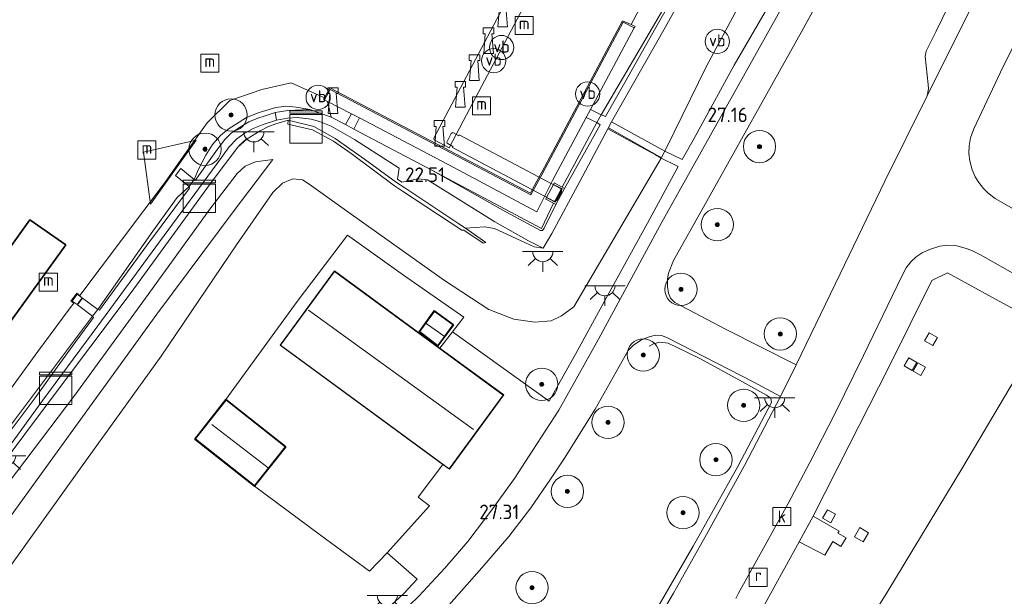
# Model space of a CAD drawing. Header units: metres. Extents: x 185049 to 189876, y 349292 to 352302.
# Tile 185 of 256: x 189579 to 189701, y 350444 to 350515. Entities that reach past the tile are written whole.
import ezdxf
from ezdxf.enums import TextEntityAlignment as Align

# ---------------------------------------------------------------- set-up
doc = ezdxf.new("R2010")
doc.units = ezdxf.units.M
for name, color, linetype, lineweight in [('B-WE-BC-BETONVORM-GV', 50, 'Continuous', 18), ('B-WE-GK-BESCHOEIING_DAMWAND-GV', 130, 'Continuous', 18), ('B-WE-GR-BOOM-S', 90, 'Continuous', 25), ('B-WE-GR-GRAS-GV', 60, 'Continuous', 13), ('B-WE-GR-HAAG-G', 90, 'GR-HAAG1', 13), ('B-WE-GW-TALUD_KRUIN-G', 90, 'Continuous', 18), ('B-WE-GW-TALUD_TEEN-G', 90, 'Continuous', 18), ('B-WE-IE-MEUBILAIR_WATERWEGMEUBILAIR-S', 150, 'Continuous', 25), ('B-WE-IE-MEUBILAIR_WEGMEUBILAIR-S', 7, 'Continuous', 25), ('B-WE-IE-TERREINAFSCHEIDING_DOORGANG-G', 210, 'Continuous', 18), ('B-WE-IE-TERREINAFSCHEIDING_KUNSTMATIG_HEKWERK-G', 20, 'IE-TERREINAFSCHEIDING-KUNSTMATIG', 18), ('B-WE-IE-TERREINAFSCHEIDING_KUNSTMATIG_MUUR-GV', 90, 'Continuous', 18), ('B-WE-KG-KADASTRAAL_DAKRAND-G', 170, 'Continuous', 18), ('B-WE-KG-KADASTRAAL_NOK-G', 10, 'Continuous', 18), ('B-WE-KL-DATA-S', 90, 'Continuous', 25), ('B-WE-KL-ET_LS_OV_LICHTPUNT-S', 190, 'Continuous', 25), ('B-WE-KW-KUNSTWERK_BRUG-GV', 170, 'Continuous', 18), ('B-WE-KW-KUNSTWERK_LANDHOOFD-GV', 170, 'Continuous', 18), ('B-WE-KW-KUNSTWERK_STEIGER-GV', 170, 'Continuous', 18), ('B-WE-OB-BEKLEDING_STEEN-GV', 30, 'Continuous', 18), ('B-WE-OB-OEVERVOORZIENING-G', 7, 'Continuous', 18), ('B-WE-OG-BEBOUWING_DETAILHANDEL-GV', 7, 'Continuous', 18), ('B-WE-OG-BEBOUWING_SCHUUR-GV', 7, 'Continuous', 35), ('B-WE-OG-BEBOUWING_WOONBOOT-GV', 7, 'Continuous', 35), ('B-WE-OG-TERREIN-GV', 7, 'Continuous', 18), ('B-WE-OG-TERREIN_GROEN-GV', 7, 'Continuous', 18), ('B-WE-OG-WATER_HAVEN-GV', 170, 'Continuous', 18), ('B-WE-OG-WEG_TRAP-GV', 7, 'Continuous', 18), ('B-WE-RI-GWA_KOLK-S', 30, 'Continuous', 25), ('B-WE-RI-GWA_RIOOLPUT-S', 30, 'Continuous', 25), ('B-WE-VH-VERHARDING_ASFALT-GV', 252, 'Continuous', 18), ('B-WE-VH-VERHARDING_BETON-GV', 252, 'Continuous', 18), ('B-WE-VH-VERHARDING_STRAATBAKSTEEN-GV', 252, 'Continuous', 18), ('B-WE-VH-VERHARDING_TEGEL-GV', 252, 'Continuous', 18), ('X-XX-AL-HOOGTELABEL-S', 7, 'Continuous', 25)]:
    doc.layers.add(name, color=color, linetype=linetype, lineweight=lineweight)
doc.styles.add('NLCS-ISO', font='NLCS-ISO.ttf')
doc.styles.add('NLCS-ISO-ANNOTATIVE-T18', font='NLCS-ISO.ttf', dxfattribs={"height": 1.8})
doc.linetypes.add('GR-HAAG1', pattern='A,6,[176,NLCS.SHX,S=0.125,R=0,X=0,Y=0],-2', length=8)
doc.linetypes.add('IE-TERREINAFSCHEIDING-KUNSTMATIG', pattern='A,4,[82,NLCS.SHX,S=0.75,R=90,X=0,Y=0],4,-2', length=10)

# ---------------------------------------------------------------- blocks, each defined once
blk = doc.blocks.new('SAL-HOOGTELABEL-SO')
at = {"color": 0, "linetype": 'ByBlock', "lineweight": -2, "style": 'NLCS-ISO-ANNOTATIVE-T18'}
blk.add_attdef('HOOGTE', text='', height=1.8, dxfattribs=at).set_placement((2.79, 0), align=Align.RIGHT)
blk = doc.blocks.new('SGR-BOOM_01-SO')
at = {"linetype": 'ByBlock', "lineweight": 18}
h = blk.add_hatch(color=0, dxfattribs=at)
h.dxf.hatch_style = 1
edge = h.paths.add_edge_path()
edge.add_arc((0, 0), 0.25, 0, 360)
at = {"color": 0, "linetype": 'ByBlock', "lineweight": 18}
for radius in [2, 0.25]:
    blk.add_circle((0, 0), radius, dxfattribs=at)
blk = doc.blocks.new('SKL-DATA_KAST-SO')
at = {"color": 0, "linetype": 'ByBlock', "lineweight": 18}
for points in [[(-2, 2), (2, 2), (2, 1.68), (-2, 1.68)], [(-2, 1.52), (2, 1.52), (2, -2), (-2, -2)]]:
    blk.add_lwpolyline(points, close=True, dxfattribs=at)
blk = doc.blocks.new('SIE-WATER_BOLDER-SO')
at = {"color": 0, "linetype": 'ByBlock', "lineweight": 18}
blk.add_lwpolyline([(0.4, 0.87), (0.6, -1.59), (-0.6, -1.59), (-0.4, 0.87), (-0.65, 0.87), (-0.65, 1.59), (0.65, 1.59), (0.65, 0.87)], close=True, dxfattribs=at)
blk = doc.blocks.new('SIE-WATER_MEERPAAL-SO')
at = {"color": 0, "linetype": 'ByBlock', "lineweight": 18}
blk.add_lwpolyline([(-1.12, -1.12), (1.12, -1.12), (1.12, 1.12), (-1.12, 1.12)], close=True, dxfattribs=at)
at = {"color": 0, "linetype": 'ByBlock', "lineweight": 18, "style": 'NLCS-ISO'}
blk.add_text('m', height=1.5, dxfattribs=at).set_placement((0, 0.28), align=Align.MIDDLE_CENTER)
blk = doc.blocks.new('SIE-WEG_PAAL_VERKEERSBORD-SO')
at = {"color": 0, "linetype": 'ByBlock', "lineweight": 18}
blk.add_circle((0, 0), 1.5, dxfattribs=at)
at = {"color": 0, "linetype": 'ByBlock', "lineweight": 18, "style": 'NLCS-ISO'}
blk.add_text('vb', height=1.5, dxfattribs=at).set_placement((0, 0.13), align=Align.MIDDLE_CENTER)
blk = doc.blocks.new('SRI-PUT_INSPECTIEPUT_RIOOLPUT-SO')
at = {"color": 0, "linetype": 'ByBlock', "lineweight": 18}
blk.add_lwpolyline([(-1.12, -1.12), (1.12, -1.12), (1.12, 1.12), (-1.12, 1.12)], close=True, dxfattribs=at)
at = {"color": 0, "linetype": 'ByBlock', "lineweight": 18, "style": 'NLCS-ISO'}
blk.add_text('r', height=1.5, dxfattribs=at).set_placement((0, 0.28), align=Align.MIDDLE_CENTER)
blk = doc.blocks.new('SRI-KOLK-SO')
at = {"color": 0, "linetype": 'ByBlock', "lineweight": 18}
blk.add_lwpolyline([(-1.125, -1.125), (1.125, -1.125), (1.125, 1.125), (-1.125, 1.125)], close=True, dxfattribs=at)
at = {"color": 0, "linetype": 'ByBlock', "lineweight": 18, "style": 'NLCS-ISO'}
blk.add_text('k', height=1.5, dxfattribs=at).set_placement((0, 0), align=Align.MIDDLE_CENTER)
blk = doc.blocks.new('SKL-ET_OV_LICHTPUNT-SO')
at = {"color": 0, "linetype": 'ByBlock', "lineweight": 18}
for points in [[(-1.25, 0), (-2.5, 0)], [(1.25, 0), (2.5, 0)], [(-0.92, -0.85), (-1.83, -1.7)], [(0.92, -0.85), (1.83, -1.7)], [(0, -1.25), (0, -2.5)]]:
    blk.add_lwpolyline(points, dxfattribs=at)
blk.add_lwpolyline([(0, 0), (1.25, 0, -1), (-1.25, 0)], format="xyb", close=True, dxfattribs=at)

msp = doc.modelspace()

# ---------------------------------------------------------------- linework, layer by layer
at = {"layer": 'B-WE-BC-BETONVORM-GV'}
msp.add_polyline3d([(189577.1464, 350463.035, 22.3852), (189581.0906, 350468.3311, 22.3615), (189583.837, 350472.1015, 22.3081), (189586.1259, 350475.2811, 22.2844), (189588.328, 350478.2444, 22.2922), (189588.209, 350478.436, 22.389), (189588.837, 350479.249, 22.171), (189589.0607, 350479.1618, 22.3456), (189594.8883, 350487.1402, 22.3278), (189600.2018, 350494.2654, 22.3278), (189600.178, 350494.459, 22.502), (189600.787, 350495.326, 22.535), (189600.8946, 350495.2203, 22.4433), (189603.6901, 350499.1017, 22.3722), (189604.5765, 350500.2739, 22.3456), (189605.3562, 350501.0606, 22.3278), (189606.2609, 350501.6838, 22.2833), (189607.5419, 350502.4654, 22.3011), (189608.6852, 350502.9431, 22.3011), (189609.436, 350503.1855, 22.3189), (189610.8118, 350503.626, 22.31), (189610.9949, 350502.6901, 22.3411), (189609.3395, 350502.1456, 22.3589), (189608.1001, 350501.6461, 22.3678), (189607.0771, 350501.0733, 22.3767), (189606.0735, 350500.3577, 22.3767), (189605.1219, 350499.3885, 22.3767), (189603.6412, 350497.3296, 22.3767), (189596.4822, 350487.6071, 22.3856), (189588.8408, 350477.2157, 22.3856), (189582.0473, 350468.0217, 22.3037), (189576.2513, 350460.0835, 22.3304)], dxfattribs=at)
at = {"layer": 'B-WE-GK-BESCHOEIING_DAMWAND-GV'}
msp.add_polyline3d([(189653.848, 350514.986, 20.75), (189654.894, 350514.547, 20.75), (189655.379, 350514.292, 21.545), (189655.293, 350514.117, 21.545), (189653.914, 350514.832, 21.537), (189643.965, 350496.16, 21.537), (189642.483, 350493.456, 21.52), (189617.642, 350506.495, 21.509), (189616.907, 350505.195, 21.534), (189616.795, 350505.236, 21.534), (189616.925, 350505.458, 20.75), (189617.583, 350506.695, 20.75), (189642.422, 350493.657, 20.75), (189642.6792, 350494.1294, 20.75), (189643.475, 350495.5913, 20.75), (189643.839, 350496.26, 20.75)], close=True, dxfattribs=at)
at = {"layer": 'B-WE-GR-GRAS-GV'}
for points in [[(189660.221, 350501.202, 26.985), (189659.079, 350498.866, 27.035), (189652.477, 350502.493, 22.64), (189659.1047, 350514.1609, 22.4833), (189664.0841, 350523.1026, 22.6158), (189664.401, 350523.158, 22.552), (189668.2069, 350530.4183, 22.6396), (189672.025, 350537.237, 22.651), (189677.351, 350546.839, 22.666), (189683.204, 350543.607, 26.78), (189676.24, 350531.003, 26.841), (189669.896, 350519.941, 26.789), (189664.226, 350509.389, 26.81)], [(189662.572, 350500.195, 27.127), (189661.2269, 350497.8037, 27.129), (189659.079, 350498.866, 27.035), (189660.221, 350501.202, 26.985), (189664.226, 350509.389, 26.81), (189669.896, 350519.941, 26.789), (189676.24, 350531.003, 26.841), (189683.204, 350543.607, 26.78), (189686.059, 350542.057, 27.035), (189684.013, 350538.332, 27.022), (189677.129, 350525.798, 27.005), (189667.646, 350509.501, 27.026)], [(189657.965, 350514.879, 22.377), (189651.185, 350503.335, 22.52), (189649.861, 350504.013, 21.541), (189655.293, 350514.117, 21.545), (189655.379, 350514.292, 21.545), (189654.894, 350514.547, 20.75), (189659.7448, 350523.6392, 20.75), (189662.6533, 350522.9759, 22.2894)], [(189654.1126, 350507.3372, 22.3944), (189651.7165, 350503.1372, 22.4359), (189651.185, 350503.335, 22.52), (189657.965, 350514.879, 22.377), (189662.6533, 350522.9759, 22.2894), (189662.96, 350522.906, 22.432), (189657.9513, 350514.174, 22.4211)], [(189603.6901, 350499.1017, 22.3722), (189600.8946, 350495.2203, 22.4433), (189600.787, 350495.326, 22.535), (189601.3104, 350496.6282, 22.3085), (189602.2298, 350498.3457, 22.2907), (189603.057, 350499.6805, 22.2196), (189604.0323, 350500.8043, 22.1752), (189605.0108, 350501.5917, 22.1752), (189607.2465, 350503.0245, 22.193), (189608.8356, 350503.6446, 22.273), (189610.9072, 350504.2694, 22.2552), (189612.2194, 350504.4098, 22.2463), (189613.4207, 350504.3161, 22.2641), (189615.1178, 350504.0129, 22.3085), (189612.3697, 350503.8898, 22.2804), (189610.8118, 350503.626, 22.31), (189609.436, 350503.1855, 22.3189), (189608.6852, 350502.9431, 22.3011), (189607.5419, 350502.4654, 22.3011), (189606.2609, 350501.6838, 22.2833), (189605.3562, 350501.0606, 22.3278), (189604.5765, 350500.2739, 22.3456)], [(189594.8883, 350487.1402, 22.3278), (189589.0607, 350479.1618, 22.3456), (189588.837, 350479.249, 22.171), (189595.6808, 350488.936, 22.2641), (189598.6727, 350493.0926, 22.2285), (189600.178, 350494.459, 22.502), (189600.2018, 350494.2654, 22.3278)], [(189706.2859, 350477.1565, 27.0911), (189695.9866, 350459.7184, 27.1444), (189686.6703, 350444.3587, 27.1444), (189679.9633, 350433.5729, 27.1978), (189674.4206, 350437.7813, 27.2511), (189670.3835, 350440.8134, 27.2333), (189675.7079, 350450.4821, 27.2333), (189678.9001, 350448.8141, 27.2274), (189679.8658, 350450.5171, 27.2719), (189680.8837, 350449.9113, 27.2719), (189681.5113, 350450.9658, 27.2719), (189680.4935, 350451.5717, 27.2719), (189680.6644, 350451.8163, 27.2363), (189677.4437, 350453.6717, 27.2333), (189681.9177, 350462.4324, 27.2156), (189686.7714, 350472.0114, 27.2067), (189692.1198, 350482.8232, 27.1889), (189694.058, 350483.7794, 27.1089), (189700.9428, 350480.0397, 27.1267)], [(189586.905, 350480.7, 20.929), (189586.3, 350481.145, 20.929), (189585.673, 350480.293, 20.926), (189586.278, 350479.848, 20.931)], [(189581.0906, 350468.3311, 22.3615), (189577.1464, 350463.035, 22.3852), (189576.809, 350463.218, 22.389), (189588.209, 350478.436, 22.389), (189588.328, 350478.2444, 22.2922), (189586.1259, 350475.2811, 22.2844), (189583.837, 350472.1015, 22.3081)], [(189691.2459, 350475.3638, 27.26), (189692.2683, 350474.7881, 27.26), (189692.8317, 350475.7889, 27.26), (189691.8093, 350476.3645, 27.26)], [(189688.7091, 350472.2546, 27.2185), (189689.7028, 350471.6886, 27.2185), (189690.2789, 350472.7003, 27.2185), (189689.2852, 350473.2662, 27.2185)], [(189690.4007, 350472.6389, 27.2244), (189689.814, 350471.5938, 27.2244), (189690.7652, 350471.0598, 27.2244), (189691.3519, 350472.1049, 27.2244)], [(189678.6131, 350453.3962, 27.2481), (189679.6112, 350452.8398, 27.2481), (189680.1984, 350453.8929, 27.2481), (189679.2003, 350454.4494, 27.2481)], [(189682.5514, 350451.1081, 27.2422), (189683.6349, 350450.4707, 27.2422), (189684.3033, 350451.6071, 27.2422), (189683.2198, 350452.2444, 27.2422)]]:
    msp.add_polyline3d(points, close=True, dxfattribs=at)
for points in [[(189699.0713, 350526.8638, 27.0827), (189692.6743, 350513.7036, 27.0649), (189691.454, 350511.2362, 27.0738), (189691.2978, 350510.5846, 27.0471), (189691.6913, 350507.1007, 27.0294), (189691.7155, 350506.5543, 27.056), (189691.5503, 350505.678, 27.0052), (189686.3347, 350495.1467, 27.0407), (189680.7747, 350483.6597, 27.0496), (189675.3451, 350472.4165, 27.023), (189666.6541, 350476.7731, 26.9963), (189660.314, 350480.0983, 26.9074), (189659.7677, 350480.6385, 26.9074), (189659.5187, 350481.2491, 26.9074), (189659.4151, 350482.0804, 26.9074), (189659.3949, 350483.035, 26.8896), (189659.5236, 350483.7502, 26.8807), (189660.1321, 350485.3324, 26.8896), (189663.9014, 350492.01, 26.8363), (189675.9931, 350513.6225, 26.7963), (189684.4196, 350528.9808, 26.7963)], [(189574.728, 350464.905, 20.75), (189581.43, 350474.065, 20.75), (189585.319, 350479.29, 20.75), (189585.873, 350480.025, 20.75), (189585.529, 350480.29, 20.75), (189586.242, 350481.262, 20.75), (189586.609, 350481.001, 20.75), (189597.174, 350495.015, 20.75), (189599.624, 350498.478, 20.75), (189602.383, 350502.368, 20.75), (189605.201, 350505.113, 20.75), (189609.153, 350506.473, 20.75), (189612.782, 350507.313, 20.75), (189616.925, 350505.458, 20.75), (189616.795, 350505.236, 21.534), (189616.907, 350505.195, 21.534), (189617.312, 350504.987, 21.56), (189617.744, 350503.073, 22.35), (189615.1178, 350504.0129, 22.3085), (189613.4207, 350504.3161, 22.2641), (189612.2194, 350504.4098, 22.2463), (189610.9072, 350504.2694, 22.2552), (189608.8356, 350503.6446, 22.273), (189607.2465, 350503.0245, 22.193), (189605.0108, 350501.5917, 22.1752), (189604.0323, 350500.8043, 22.1752), (189603.057, 350499.6805, 22.2196), (189602.2298, 350498.3457, 22.2907), (189601.3104, 350496.6282, 22.3085), (189600.787, 350495.326, 22.535), (189599.131, 350496.702, 21.112), (189598.491, 350495.838, 21.123), (189600.178, 350494.459, 22.502), (189598.6727, 350493.0926, 22.2285), (189595.6808, 350488.936, 22.2641), (189588.837, 350479.249, 22.171), (189586.95, 350480.638, 21.047), (189586.334, 350479.815, 21.047), (189588.209, 350478.436, 22.389), (189576.809, 350463.218, 22.389)], [(189576.4879, 350459.3981, 22.4326), (189582.971, 350468.0505, 22.4593), (189592.971, 350481.368, 22.5241), (189602.9953, 350495.1496, 22.5241), (189606.1723, 350499.3298, 22.5374), (189607.3641, 350500.3875, 22.5374), (189608.9432, 350501.373, 22.4841), (189609.8852, 350501.8483, 22.413), (189610.8892, 350502.2235, 22.413), (189612.41, 350502.678, 22.434), (189612.382, 350502.209, 22.97), (189615.445, 350501.506, 22.983), (189618.02, 350500.072, 23.1), (189620.206, 350498.557, 23.174), (189625.594, 350494.549, 23.217), (189626.603, 350493.88, 23.222), (189633.919, 350489.049, 23.26), (189634.195, 350489.049, 22.81), (189636.563, 350487.446, 22.773), (189636.894, 350487.556, 22.576), (189634.388, 350489.297, 22.489), (189636.792, 350489.4703, 22.393), (189637.9566, 350489.2796, 22.4019), (189640.7598, 350488.011, 22.4107), (189642.8757, 350487.0149, 22.5174), (189644.0233, 350486.8329, 22.3515), (189645.0879, 350488.6609, 22.4996), (189648.5757, 350495.1791, 22.5233), (189652.008, 350501.632, 22.619), (189657.908, 350498.374, 26.276), (189658.599, 350497.992, 26.992), (189647.7884, 350479.5648, 26.9596), (189646.2632, 350478.4468, 26.8463), (189644.9827, 350477.8499, 26.8463), (189642.972, 350477.6811, 26.8463), (189640.3603, 350478.054, 26.8463), (189637.2904, 350479.2425, 26.7663), (189631.7986, 350482.8438, 26.7463), (189619.9554, 350491.2354, 26.5863), (189615.0374, 350494.7622, 26.5507), (189614.1888, 350495.2876, 26.5641), (189613.0105, 350495.4103, 26.5907), (189611.7083, 350494.868, 26.6041), (189610.5244, 350493.7445, 26.6574), (189606.0252, 350487.2707, 26.8041), (189596.6828, 350473.4652, 26.8974), (189586.7195, 350459.6164, 27.1126), (189575.3158, 350443.7612, 27.1526)], [(189576.2513, 350460.0835, 22.3304), (189582.0473, 350468.0217, 22.3037), (189588.8408, 350477.2157, 22.3856), (189596.4822, 350487.6071, 22.3856), (189603.6412, 350497.3296, 22.3767), (189605.1219, 350499.3885, 22.3767), (189606.0735, 350500.3577, 22.3767), (189607.0771, 350501.0733, 22.3767), (189608.1001, 350501.6461, 22.3678), (189609.3395, 350502.1456, 22.3589), (189610.9949, 350502.6901, 22.3411), (189612.3258, 350502.9479, 22.2715), (189613.5208, 350503.0345, 22.2537), (189615.2659, 350502.8232, 22.3426), (189616.2844, 350502.5238, 22.3159), (189617.7437, 350501.937, 22.2626), (189620.6565, 350500.311, 22.2893), (189626.1539, 350496.7574, 22.2537), (189625.9699, 350495.3692, 22.2537), (189626.5165, 350495.017, 22.2537), (189628.4686, 350495.419, 22.3604), (189629.6615, 350495.2963, 22.307), (189638.0124, 350490.0859, 22.4137), (189642.192, 350487.7469, 22.4226), (189644.0233, 350486.8329, 22.3515), (189642.8757, 350487.0149, 22.5174), (189640.7598, 350488.011, 22.4107), (189637.9566, 350489.2796, 22.4019), (189636.792, 350489.4703, 22.393), (189634.388, 350489.297, 22.489), (189633.547, 350489.857, 22.507), (189630.825, 350491.67, 22.562), (189626.874, 350494.301, 22.513), (189625.859, 350494.959, 22.524), (189621.859, 350497.865, 22.391), (189618.251, 350500.435, 22.391), (189615.607, 350501.9, 22.403), (189612.41, 350502.678, 22.434), (189610.8892, 350502.2235, 22.413), (189609.8852, 350501.8483, 22.413), (189608.9432, 350501.373, 22.4841), (189607.3641, 350500.3875, 22.5374), (189606.1723, 350499.3298, 22.5374), (189602.9953, 350495.1496, 22.5241), (189592.971, 350481.368, 22.5241), (189582.971, 350468.0505, 22.4593), (189576.4879, 350459.3981, 22.4326)], [(189573.2619, 350447.062, 24.7504), (189583.8318, 350461.6416, 24.6974), (189596.1754, 350478.6614, 24.9374), (189605.7357, 350491.5033, 24.8174), (189610.5288, 350497.8187, 24.7907), (189608.3584, 350497.5307, 24.4841), (189607.1151, 350496.9872, 24.3374), (189606.1039, 350496.0971, 24.2574), (189602.7242, 350491.6601, 24.3107), (189594.7511, 350480.6358, 24.3507), (189585.9855, 350468.6488, 24.2104), (189577.7325, 350457.7592, 24.177)], [(189577.7325, 350457.7592, 24.177), (189585.9855, 350468.6488, 24.2104), (189594.7511, 350480.6358, 24.3507), (189602.7242, 350491.6601, 24.3107), (189606.1039, 350496.0971, 24.2574), (189607.1151, 350496.9872, 24.3374), (189608.3584, 350497.5307, 24.4841), (189610.5288, 350497.8187, 24.7907), (189605.7357, 350491.5033, 24.8174), (189596.1754, 350478.6614, 24.9374), (189583.8318, 350461.6416, 24.6974), (189573.2619, 350447.062, 24.7504)], [(189632.361, 350442.6938, 27.2111), (189636.4086, 350447.2578, 27.2511), (189639.7501, 350451.125, 27.2378), (189642.4893, 350454.6985, 27.1844), (189644.9161, 350458.2368, 27.1444), (189646.6278, 350460.8469, 27.0765), (189650.4285, 350466.9032, 27.063), (189654.5379, 350474.166, 27.0052), (189655.2372, 350474.8851, 26.9874), (189656.1927, 350475.509, 26.9607), (189657.1334, 350475.8705, 26.9341), (189657.9346, 350476.0824, 26.9074), (189658.6491, 350476.0322, 26.8807), (189659.416, 350475.7572, 26.8719), (189670.0772, 350470.2482, 27.0052), (189673.3787, 350468.483, 27.0674), (189668.936, 350459.9518, 27.0674), (189664.2344, 350451.4048, 27.1563), (189660.1568, 350444.1316, 27.1741), (189654.6277, 350434.7025, 27.1593)]]:
    msp.add_polyline3d(points, dxfattribs=at)
at = {"layer": 'B-WE-GR-HAAG-G'}
for points in [[(189631.2206, 350474.4534, 27.589), (189632.789, 350476.492, 27.432), (189634.1633, 350478.2991, 27.2578), (189626.71, 350483.5128, 27.2978)], [(189655.6455, 350437.9763, 27.2452), (189662.5854, 350449.9461, 27.2185), (189668.1162, 350459.8227, 27.1741), (189672.2932, 350467.7429, 27.1652), (189672.1843, 350468.2584, 27.1741), (189671.6801, 350468.6532, 27.183), (189668.7025, 350470.2986, 27.1652), (189663.3899, 350473.1633, 27.103), (189659.4838, 350475.0906, 27.0852), (189658.4349, 350475.2188, 27.0674), (189657.6647, 350474.9975, 27.0674), (189657.1098, 350474.6941, 27.0407)]]:
    msp.add_polyline3d(points, dxfattribs=at)
at = {"layer": 'B-WE-GW-TALUD_KRUIN-G'}
for points in [[(189659.079, 350498.866, 27.035), (189660.221, 350501.202, 26.985), (189664.226, 350509.389, 26.81), (189669.896, 350519.941, 26.789), (189676.24, 350531.003, 26.841), (189683.204, 350543.607, 26.78)], [(189651.185, 350503.335, 22.52), (189657.965, 350514.879, 22.377), (189662.6533, 350522.9759, 22.2894)], [(189600.787, 350495.326, 22.535), (189601.3104, 350496.6282, 22.3085), (189602.2298, 350498.3457, 22.2907), (189603.057, 350499.6805, 22.2196), (189604.0323, 350500.8043, 22.1752), (189605.0108, 350501.5917, 22.1752), (189607.2465, 350503.0245, 22.193), (189608.8356, 350503.6446, 22.273), (189610.9072, 350504.2694, 22.2552), (189612.2194, 350504.4098, 22.2463), (189613.4207, 350504.3161, 22.2641), (189615.1178, 350504.0129, 22.3085), (189617.744, 350503.073, 22.35)], [(189619.508, 350502.141, 22.451), (189617.744, 350503.073, 22.35)], [(189646.356, 350494.397, 22.437), (189650.64, 350502.379, 22.52)], [(189620.543, 350501.591, 22.451), (189630.195, 350496.492, 22.513), (189643.799, 350489.282, 22.553), (189645.303, 350492.398, 22.443)], [(189550.4296, 350414.1111, 25.497), (189551.8179, 350418.4014, 25.0037), (189552.733, 350420.5251, 24.3504), (189553.1654, 350422.3802, 24.657), (189553.9201, 350423.8891, 24.497), (189555.0951, 350426.0464, 24.5104), (189556.4541, 350428.1634, 24.497), (189560.3687, 350433.6694, 24.377), (189568.5399, 350445.0919, 24.3637), (189577.7325, 350457.7592, 24.177), (189585.9855, 350468.6488, 24.2104), (189594.7511, 350480.6358, 24.3507), (189602.7242, 350491.6601, 24.3107), (189606.1039, 350496.0971, 24.2574), (189607.1151, 350496.9872, 24.3374), (189608.3584, 350497.5307, 24.4841), (189610.5288, 350497.8187, 24.7907)], [(189575.3158, 350443.7612, 27.1526), (189586.7195, 350459.6164, 27.1126), (189596.6828, 350473.4652, 26.8974), (189606.0252, 350487.2707, 26.8041), (189610.5244, 350493.7445, 26.6574), (189611.7083, 350494.868, 26.6041), (189613.0105, 350495.4103, 26.5907), (189614.1888, 350495.2876, 26.5641), (189615.0374, 350494.7622, 26.5507), (189619.9554, 350491.2354, 26.5863), (189631.7986, 350482.8438, 26.7463), (189637.2904, 350479.2425, 26.7663), (189640.3603, 350478.054, 26.8463), (189642.972, 350477.6811, 26.8463), (189644.9827, 350477.8499, 26.8463), (189646.2632, 350478.4468, 26.8463), (189647.7884, 350479.5648, 26.9596), (189658.599, 350497.992, 26.992)], [(189588.837, 350479.249, 22.171), (189595.6808, 350488.936, 22.2641), (189598.6727, 350493.0926, 22.2285), (189600.178, 350494.459, 22.502)], [(189576.809, 350463.218, 22.389), (189588.209, 350478.436, 22.389)]]:
    msp.add_polyline3d(points, dxfattribs=at)
at = {"layer": 'B-WE-GW-TALUD_TEEN-G'}
for points in [[(189664.0841, 350523.1026, 22.6158), (189659.1047, 350514.1609, 22.4833), (189652.477, 350502.493, 22.64)], [(189649.861, 350504.013, 21.541), (189655.293, 350514.117, 21.545)], [(189616.907, 350505.195, 21.534), (189617.312, 350504.987, 21.56), (189620.27, 350503.473, 21.563)], [(189576.4879, 350459.3981, 22.4326), (189582.971, 350468.0505, 22.4593), (189592.971, 350481.368, 22.5241), (189602.9953, 350495.1496, 22.5241), (189606.1723, 350499.3298, 22.5374), (189607.3641, 350500.3875, 22.5374), (189608.9432, 350501.373, 22.4841), (189609.8852, 350501.8483, 22.413), (189610.8892, 350502.2235, 22.413), (189612.41, 350502.678, 22.434)], [(189621.277, 350502.97, 21.567), (189632.926, 350496.818, 21.571), (189643.235, 350491.331, 21.563), (189644.2266, 350493.3102, 21.565)], [(189644.972, 350494.7977, 21.5666), (189645.174, 350495.201, 21.567), (189649.347, 350503.001, 21.554)], [(189652.008, 350501.632, 22.619), (189648.5757, 350495.1791, 22.5233), (189645.0879, 350488.6609, 22.4996), (189644.0233, 350486.8329, 22.3515), (189642.8757, 350487.0149, 22.5174), (189640.7598, 350488.011, 22.4107), (189637.9566, 350489.2796, 22.4019), (189636.792, 350489.4703, 22.393), (189634.388, 350489.297, 22.489)], [(189550.4296, 350414.1111, 25.497), (189551.971, 350417.1677, 25.1904), (189553.2489, 350419.2901, 25.0837), (189554.92, 350421.8153, 24.937), (189556.6373, 350424.232, 24.8837), (189563.0023, 350433.1588, 24.7104), (189573.2619, 350447.062, 24.7504), (189583.8318, 350461.6416, 24.6974), (189596.1754, 350478.6614, 24.9374), (189605.7357, 350491.5033, 24.8174), (189610.5288, 350497.8187, 24.7907)], [(189644.2266, 350493.3102, 21.565), (189644.972, 350494.7977, 21.5666)]]:
    msp.add_polyline3d(points, dxfattribs=at)
at = {"layer": 'B-WE-IE-TERREINAFSCHEIDING_DOORGANG-G'}
msp.add_polyline3d([(189628.508, 350456.0298, 27.3591), (189631.5901, 350460.0545, 27.589)], dxfattribs=at)
at = {"layer": 'B-WE-IE-TERREINAFSCHEIDING_KUNSTMATIG_HEKWERK-G'}
for points in [[(189652.159, 350501.676, 22.576), (189658.465, 350498.162, 26.927), (189658.599, 350497.992, 26.992)], [(189644.7598, 350467.9039, 27.2134), (189648.2158, 350474.1017, 27.2356), (189652.5259, 350481.9211, 27.1645), (189656.9096, 350489.9387, 27.1467), (189660.7105, 350496.9547, 27.1823), (189658.599, 350497.992, 26.992)], [(189604.725, 350468.09, 27.536), (189613.5338, 350480.2325, 27.3707), (189619.7714, 350488.4527, 27.0241), (189626.71, 350483.5128, 27.2978)], [(189608.2715, 350457.3738, 27.41), (189616.4461, 350451.3127, 27.3769), (189622.4789, 350446.8351, 27.3591), (189624.6783, 350449.1327, 27.3324), (189629.9263, 350454.9371, 27.3673), (189628.508, 350456.0298, 27.3591)]]:
    msp.add_polyline3d(points, dxfattribs=at)
at = {"layer": 'B-WE-IE-TERREINAFSCHEIDING_KUNSTMATIG_MUUR-GV'}
for points in [[(189634.388, 350489.297, 22.489), (189636.894, 350487.556, 22.576), (189636.563, 350487.446, 22.773), (189634.195, 350489.049, 22.81), (189633.919, 350489.049, 23.26), (189626.603, 350493.88, 23.222), (189625.594, 350494.549, 23.217), (189620.206, 350498.557, 23.174), (189618.02, 350500.072, 23.1), (189615.445, 350501.506, 22.983), (189612.382, 350502.209, 22.97), (189612.41, 350502.678, 22.434), (189615.607, 350501.9, 22.403), (189618.251, 350500.435, 22.391), (189621.859, 350497.865, 22.391), (189625.859, 350494.959, 22.524), (189626.874, 350494.301, 22.513), (189630.825, 350491.67, 22.562), (189633.547, 350489.857, 22.507)], [(189646.645, 350494.237, 22.437), (189645.592, 350492.244, 22.441), (189645.303, 350492.398, 22.443), (189644.3206, 350492.9215, 21.692), (189644.4147, 350493.098, 21.692), (189645.3971, 350492.5745, 21.692), (189645.5089, 350492.5149, 21.692), (189646.3765, 350494.157, 21.692), (189646.2608, 350494.2211, 21.692), (189645.2881, 350494.7358, 21.692), (189645.3816, 350494.9126, 21.692), (189646.356, 350494.397, 22.437)]]:
    msp.add_polyline3d(points, close=True, dxfattribs=at)
at = {"layer": 'B-WE-KG-KADASTRAAL_DAKRAND-G'}
for points in [[(189632.38, 350459.538, 30.445), (189611.489, 350474.836, 30.391), (189618.165, 350483.949, 30.387), (189639.057, 350468.655, 30.38)], [(189630.961, 350474.8103, 28.8193), (189628.7292, 350476.512, 28.8786), (189630.5352, 350478.9952, 28.9023), (189632.8303, 350477.3578, 28.8964)], [(189608.263, 350457.4437, 29.8417), (189600.945, 350463.222, 29.833), (189604.733, 350468.02, 29.828), (189612.0503, 350462.2428, 29.8323)]]:
    msp.add_polyline3d(points, close=True, dxfattribs=at)
at = {"layer": 'B-WE-KG-KADASTRAAL_NOK-G'}
for points in [[(189614.924, 350479.181, 31.977), (189635.363, 350464.38, 31.937)], [(189629.5011, 350477.4991, 29.5774), (189631.7415, 350475.9343, 29.5661)], [(189609.9306, 350459.6375, 30.3462), (189602.973, 350465.011, 30.337)]]:
    msp.add_polyline3d(points, dxfattribs=at)
at = {"layer": 'B-WE-KW-KUNSTWERK_BRUG-GV'}
msp.add_polyline3d([(189632.8, 350501.145, 22.336), (189633.5418, 350500.7641, 22.3452), (189633.6047, 350500.8826, 22.3452), (189646.2503, 350494.1688, 22.4658), (189646.1889, 350494.0531, 22.4658), (189646.221, 350494.036, 22.452), (189646.3, 350493.873, 22.451), (189645.706, 350492.747, 22.455), (189645.536, 350492.709, 22.457), (189645.4887, 350492.7341, 22.4658), (189645.4203, 350492.6054, 22.4658), (189632.7747, 350499.3192, 22.3452), (189632.8364, 350499.4355, 22.3452), (189632.097, 350499.824, 22.266), (189632.059, 350499.965, 22.278), (189632.627, 350501.042, 22.325)], close=True, dxfattribs=at)
at = {"layer": 'B-WE-KW-KUNSTWERK_LANDHOOFD-GV'}
msp.add_polyline3d([(189646.3765, 350494.157, 21.692), (189645.5089, 350492.5149, 21.692), (189645.3971, 350492.5745, 21.692), (189646.2608, 350494.2211, 21.692)], close=True, dxfattribs=at)
at = {"layer": 'B-WE-KW-KUNSTWERK_STEIGER-GV'}
for points in [[(189634.515, 350503.337, 22.106), (189632.3588, 350499.2612, 22.106), (189630.52, 350500.234, 22.264), (189630.4559, 350500.4417, 22.2431), (189635.997, 350510.913, 22.278), (189641.666, 350521.6077, 22.2531), (189641.9337, 350521.6702, 22.2465), (189643.7153, 350520.728, 22.09), (189641.531, 350516.599, 22.09)], [(189601.022, 350500.21, 21.064), (189595.366, 350492.273, 21.133), (189594.491, 350498.724, 21.133)]]:
    msp.add_polyline3d(points, close=True, dxfattribs=at)
at = {"layer": 'B-WE-OB-BEKLEDING_STEEN-GV'}
for points in [[(189620.27, 350503.473, 21.563), (189619.508, 350502.141, 22.451), (189617.744, 350503.073, 22.35), (189617.312, 350504.987, 21.56)], [(189650.64, 350502.379, 22.52), (189646.356, 350494.397, 22.437), (189645.3816, 350494.9126, 21.692), (189645.2881, 350494.7358, 21.692), (189644.4147, 350493.098, 21.692), (189644.3206, 350492.9215, 21.692), (189645.303, 350492.398, 22.443), (189643.799, 350489.282, 22.553), (189630.195, 350496.492, 22.513), (189620.543, 350501.591, 22.451), (189621.277, 350502.97, 21.567), (189632.926, 350496.818, 21.571), (189643.235, 350491.331, 21.563), (189644.2266, 350493.3102, 21.565), (189644.972, 350494.7977, 21.5666), (189645.174, 350495.201, 21.567), (189649.347, 350503.001, 21.554)], [(189651.0731, 350502.1069, 22.4359), (189646.645, 350494.237, 22.437), (189646.356, 350494.397, 22.437), (189650.64, 350502.379, 22.52)], [(189630.195, 350496.492, 22.513), (189643.799, 350489.282, 22.553), (189645.303, 350492.398, 22.443), (189645.592, 350492.244, 22.441), (189644.138, 350489.3165, 22.4833), (189643.9176, 350489.0325, 22.4715), (189643.6652, 350489.0291, 22.4478), (189639.3638, 350491.347, 22.4063)]]:
    msp.add_polyline3d(points, close=True, dxfattribs=at)
at = {"layer": 'B-WE-OB-OEVERVOORZIENING-G'}
msp.add_polyline3d([(189659.7448, 350523.6392, 20.75), (189654.894, 350514.547, 20.75), (189653.848, 350514.986, 20.75), (189643.839, 350496.26, 20.75), (189643.475, 350495.5913, 20.75), (189642.6792, 350494.1294, 20.75), (189642.422, 350493.657, 20.75), (189617.583, 350506.695, 20.75), (189616.925, 350505.458, 20.75), (189612.782, 350507.313, 20.75), (189609.153, 350506.473, 20.75), (189605.201, 350505.113, 20.75), (189602.383, 350502.368, 20.75), (189599.624, 350498.478, 20.75), (189597.174, 350495.015, 20.75), (189586.609, 350481.001, 20.75), (189586.242, 350481.262, 20.75), (189585.529, 350480.29, 20.75), (189585.873, 350480.025, 20.75), (189585.319, 350479.29, 20.75), (189581.43, 350474.065, 20.75), (189574.728, 350464.905, 20.75)], dxfattribs=at)
at = {"layer": 'B-WE-OG-BEBOUWING_DETAILHANDEL-GV'}
msp.add_polyline3d([(189639.127, 350468.666, 27.589), (189632.391, 350459.468, 27.589), (189631.5901, 350460.0545, 27.589), (189611.419, 350474.826, 27.589), (189618.154, 350484.018, 27.589), (189631.2206, 350474.4534, 27.589)], close=True, dxfattribs=at)
at = {"layer": 'B-WE-OG-BEBOUWING_SCHUUR-GV'}
for points in [[(189632.9006, 350477.3691, 27.24), (189630.9712, 350474.7397, 27.24), (189628.66, 350476.5019, 27.24), (189630.5239, 350479.0647, 27.24)], [(189612.1203, 350462.2508, 27.41), (189608.2715, 350457.3738, 27.41), (189600.875, 350463.213, 27.536), (189604.725, 350468.09, 27.536)]]:
    msp.add_polyline3d(points, close=True, dxfattribs=at)
at = {"layer": 'B-WE-OG-BEBOUWING_WOONBOOT-GV'}
msp.add_polyline3d([(189584.873, 350487.246, 21.152), (189572.556, 350470.191, 21.152), (189568.21, 350473.303, 21.152), (189580.442, 350490.358, 21.152)], close=True, dxfattribs=at)
at = {"layer": 'B-WE-OG-TERREIN-GV'}
for points in [[(189619.7714, 350488.4527, 27.0241), (189626.71, 350483.5128, 27.2978), (189634.1633, 350478.2991, 27.2578), (189632.789, 350476.492, 27.432), (189631.2206, 350474.4534, 27.589), (189618.154, 350484.018, 27.589), (189611.419, 350474.826, 27.589), (189631.5901, 350460.0545, 27.589), (189628.508, 350456.0298, 27.3591), (189629.9263, 350454.9371, 27.3673), (189624.6783, 350449.1327, 27.3324), (189622.4789, 350446.8351, 27.3591), (189616.4461, 350451.3127, 27.3769), (189608.2715, 350457.3738, 27.41), (189612.1203, 350462.2508, 27.41), (189604.725, 350468.09, 27.536), (189613.5338, 350480.2325, 27.3707)], [(189628.66, 350476.5019, 27.24), (189630.9712, 350474.7397, 27.24), (189632.9006, 350477.3691, 27.24), (189630.5239, 350479.0647, 27.24)]]:
    msp.add_polyline3d(points, close=True, dxfattribs=at)
at = {"layer": 'B-WE-OG-TERREIN_GROEN-GV'}
msp.add_polyline3d([(189575.3158, 350443.7612, 27.1526), (189586.7195, 350459.6164, 27.1126), (189596.6828, 350473.4652, 26.8974), (189606.0252, 350487.2707, 26.8041), (189610.5244, 350493.7445, 26.6574), (189611.7083, 350494.868, 26.6041), (189613.0105, 350495.4103, 26.5907), (189614.1888, 350495.2876, 26.5641), (189615.0374, 350494.7622, 26.5507), (189619.9554, 350491.2354, 26.5863), (189631.7986, 350482.8438, 26.7463), (189637.2904, 350479.2425, 26.7663), (189640.3603, 350478.054, 26.8463), (189642.972, 350477.6811, 26.8463), (189644.9827, 350477.8499, 26.8463), (189646.2632, 350478.4468, 26.8463), (189647.7884, 350479.5648, 26.9596), (189658.599, 350497.992, 26.992), (189660.7105, 350496.9547, 27.1823), (189656.9096, 350489.9387, 27.1467), (189652.5259, 350481.9211, 27.1645), (189648.2158, 350474.1017, 27.2356), (189644.7598, 350467.9039, 27.2134), (189632.789, 350476.492, 27.432), (189634.1633, 350478.2991, 27.2578), (189626.71, 350483.5128, 27.2978), (189619.7714, 350488.4527, 27.0241), (189613.5338, 350480.2325, 27.3707), (189604.725, 350468.09, 27.536), (189600.875, 350463.213, 27.536), (189608.2715, 350457.3738, 27.41), (189616.4461, 350451.3127, 27.3769), (189622.4789, 350446.8351, 27.3591), (189624.6783, 350449.1327, 27.3324), (189628.4131, 350445.8647, 26.9956), (189626.758, 350444.1011, 27.0667), (189623.1232, 350440.7522, 27.2178)], dxfattribs=at)
at = {"layer": 'B-WE-OG-WATER_HAVEN-GV'}
msp.add_polyline3d([(189659.7448, 350523.6392, 20.75), (189654.894, 350514.547, 20.75), (189653.848, 350514.986, 20.75), (189643.839, 350496.26, 20.75), (189643.475, 350495.5913, 20.75), (189642.6792, 350494.1294, 20.75), (189642.422, 350493.657, 20.75), (189617.583, 350506.695, 20.75), (189616.925, 350505.458, 20.75), (189612.782, 350507.313, 20.75), (189609.153, 350506.473, 20.75), (189605.201, 350505.113, 20.75), (189602.383, 350502.368, 20.75), (189599.624, 350498.478, 20.75), (189597.174, 350495.015, 20.75), (189586.609, 350481.001, 20.75), (189586.242, 350481.262, 20.75), (189585.529, 350480.29, 20.75), (189585.873, 350480.025, 20.75), (189585.319, 350479.29, 20.75), (189581.43, 350474.065, 20.75), (189574.728, 350464.905, 20.75)], dxfattribs=at)
at = {"layer": 'B-WE-OG-WEG_TRAP-GV'}
for points in [[(189621.277, 350502.97, 21.567), (189620.543, 350501.591, 22.451), (189619.508, 350502.141, 22.451), (189620.27, 350503.473, 21.563)], [(189651.185, 350503.335, 22.52), (189650.64, 350502.379, 22.52), (189649.347, 350503.001, 21.554), (189649.861, 350504.013, 21.541)], [(189659.079, 350498.866, 27.035), (189658.599, 350497.992, 26.992), (189657.908, 350498.374, 26.276), (189652.008, 350501.632, 22.619), (189652.477, 350502.493, 22.64)], [(189600.787, 350495.326, 22.535), (189600.178, 350494.459, 22.502), (189598.491, 350495.838, 21.123), (189599.131, 350496.702, 21.112)], [(189588.837, 350479.249, 22.171), (189588.209, 350478.436, 22.389), (189586.334, 350479.815, 21.047), (189586.95, 350480.638, 21.047)]]:
    msp.add_polyline3d(points, close=True, dxfattribs=at)
at = {"layer": 'B-WE-VH-VERHARDING_ASFALT-GV'}
for points in [[(189684.4196, 350528.9808, 26.7963), (189675.9931, 350513.6225, 26.7963), (189663.9014, 350492.01, 26.8363), (189660.1321, 350485.3324, 26.8896), (189659.5236, 350483.7502, 26.8807), (189659.3949, 350483.035, 26.8896), (189659.4151, 350482.0804, 26.9074), (189659.5187, 350481.2491, 26.9074), (189659.7677, 350480.6385, 26.9074), (189660.314, 350480.0983, 26.9074), (189666.6541, 350476.7731, 26.9963), (189675.3451, 350472.4165, 27.023), (189673.3787, 350468.483, 27.0674), (189670.0772, 350470.2482, 27.0052), (189659.416, 350475.7572, 26.8719), (189658.6491, 350476.0322, 26.8807), (189657.9346, 350476.0824, 26.9074), (189657.1334, 350475.8705, 26.9341), (189656.1927, 350475.509, 26.9607), (189655.2372, 350474.8851, 26.9874), (189654.5379, 350474.166, 27.0052), (189650.4285, 350466.9032, 27.063), (189646.6278, 350460.8469, 27.0765), (189644.9161, 350458.2368, 27.1444), (189642.4893, 350454.6985, 27.1844), (189639.7501, 350451.125, 27.2378), (189636.4086, 350447.2578, 27.2511), (189632.361, 350442.6938, 27.2111)], [(189705.6438, 350518.7418, 26.9453), (189700.6578, 350508.6317, 26.9364), (189697.3225, 350501.6207, 27.0164), (189696.9385, 350500.4834, 27.0253), (189696.7557, 350499.5121, 27.0431), (189696.7005, 350498.5797, 27.0342), (189696.8558, 350497.6343, 27.0253), (189697.1127, 350496.5298, 27.0253), (189697.5045, 350495.6534, 27.0342), (189697.9578, 350494.9718, 27.0697), (189698.531, 350494.2376, 27.0164), (189699.0993, 350493.6664, 27.0608), (189699.9698, 350492.9805, 27.1231), (189705.808, 350489.66, 27.19)], [(189570.7097, 350405.7536, 28.3024), (189580.1588, 350410.89, 28.0269), (189591.4334, 350416.9635, 27.8135), (189598.8408, 350421.1806, 27.6713), (189603.3342, 350423.8432, 27.4669), (189607.5476, 350426.5533, 27.458), (189610.2856, 350428.5242, 27.4135), (189613.519, 350430.9167, 27.3335), (189618.8069, 350435.0762, 27.2002), (189621.6412, 350437.3431, 27.1735), (189625.0101, 350440.2725, 27.1245), (189628.6053, 350443.7588, 27.1378), (189631.8077, 350447.2151, 27.1512), (189634.6939, 350450.5361, 27.2312), (189637.651, 350454.461, 27.2712), (189640.4422, 350458.3236, 27.2578), (189642.7434, 350461.8437, 27.2445), (189645.9281, 350466.8034, 27.2178), (189650.8611, 350475.5679, 27.2712), (189658.6846, 350490.0395, 27.3512), (189673.6834, 350516.8324, 27.1778)], [(189624.0009, 350385.0676, 27.3326), (189628.8416, 350393.0176, 27.1785), (189632.296, 350398.5839, 27.1607), (189635.5312, 350403.8489, 27.1311), (189639.1475, 350409.7152, 27.1015), (189643.5651, 350416.7858, 27.0896), (189647.6379, 350423.3864, 27.0837), (189651.0769, 350428.8924, 27.0126), (189654.6277, 350434.7025, 27.1593), (189660.1568, 350444.1316, 27.1741), (189664.2344, 350451.4048, 27.1563), (189668.936, 350459.9518, 27.0674), (189673.3787, 350468.483, 27.0674), (189675.3451, 350472.4165, 27.023), (189680.7747, 350483.6597, 27.0496), (189686.3347, 350495.1467, 27.0407), (189691.5503, 350505.678, 27.0052), (189697.3343, 350517.2742, 26.9785)], [(189702.462, 350483.579, 27.186), (189698.1534, 350486.0127, 27.0941), (189697.0814, 350486.5426, 27.0852), (189696.2485, 350486.8452, 27.0585), (189695.248, 350487.1147, 27.0407), (189694.1113, 350487.1945, 27.0407), (189693.1185, 350487.0947, 27.0496), (189691.8558, 350486.6951, 27.0674), (189690.9359, 350486.243, 27.1119), (189690.2033, 350485.7535, 27.103), (189689.5371, 350485.1483, 27.0941), (189688.9746, 350484.4138, 27.0852), (189688.4425, 350483.4541, 27.0763), (189683.6634, 350473.542, 27.0852), (189680.1423, 350466.3357, 27.1207), (189677.0207, 350460.2983, 27.1296), (189674.3412, 350455.2399, 27.1296), (189671.5035, 350450.0856, 27.1563), (189668.1775, 350444.1416, 27.1563), (189667.8539, 350443.4746, 27.1385)]]:
    msp.add_polyline3d(points, dxfattribs=at)
at = {"layer": 'B-WE-VH-VERHARDING_BETON-GV'}
for points in [[(189646.2608, 350494.2211, 21.692), (189645.3971, 350492.5745, 21.692), (189644.4147, 350493.098, 21.692), (189645.2881, 350494.7358, 21.692)], [(189586.905, 350480.7, 20.929), (189586.278, 350479.848, 20.931), (189585.673, 350480.293, 20.926), (189586.3, 350481.145, 20.929)]]:
    msp.add_polyline3d(points, close=True, dxfattribs=at)
at = {"layer": 'B-WE-VH-VERHARDING_STRAATBAKSTEEN-GV'}
msp.add_polyline3d([(189664.0841, 350523.1026, 22.6158), (189659.1047, 350514.1609, 22.4833), (189652.477, 350502.493, 22.64), (189652.008, 350501.632, 22.619), (189648.5757, 350495.1791, 22.5233), (189645.0879, 350488.6609, 22.4996), (189644.0233, 350486.8329, 22.3515), (189642.192, 350487.7469, 22.4226), (189638.0124, 350490.0859, 22.4137), (189629.6615, 350495.2963, 22.307), (189628.4686, 350495.419, 22.3604), (189626.5165, 350495.017, 22.2537), (189625.9699, 350495.3692, 22.2537), (189626.1539, 350496.7574, 22.2537), (189620.6565, 350500.311, 22.2893), (189617.7437, 350501.937, 22.2626), (189616.2844, 350502.5238, 22.3159), (189615.2659, 350502.8232, 22.3426), (189613.5208, 350503.0345, 22.2537), (189612.3258, 350502.9479, 22.2715), (189610.9949, 350502.6901, 22.3411), (189610.8118, 350503.626, 22.31), (189612.3697, 350503.8898, 22.2804), (189615.1178, 350504.0129, 22.3085), (189617.744, 350503.073, 22.35), (189619.508, 350502.141, 22.451), (189620.543, 350501.591, 22.451), (189630.195, 350496.492, 22.513), (189639.3638, 350491.347, 22.4063), (189643.6652, 350489.0291, 22.4478), (189643.9176, 350489.0325, 22.4715), (189644.138, 350489.3165, 22.4833), (189645.592, 350492.244, 22.441), (189646.645, 350494.237, 22.437), (189651.0731, 350502.1069, 22.4359), (189650.64, 350502.379, 22.52), (189651.185, 350503.335, 22.52), (189651.7165, 350503.1372, 22.4359), (189654.1126, 350507.3372, 22.3944), (189657.9513, 350514.174, 22.4211), (189662.96, 350522.906, 22.432)], dxfattribs=at)
msp.add_polyline3d([(189644.972, 350494.7977, 21.5666), (189644.2266, 350493.3102, 21.565), (189643.235, 350491.331, 21.563), (189632.926, 350496.818, 21.571), (189621.277, 350502.97, 21.567), (189620.27, 350503.473, 21.563), (189617.312, 350504.987, 21.56), (189616.907, 350505.195, 21.534), (189617.642, 350506.495, 21.509), (189642.483, 350493.456, 21.52), (189643.965, 350496.16, 21.537), (189653.914, 350514.832, 21.537), (189655.293, 350514.117, 21.545), (189649.861, 350504.013, 21.541), (189649.347, 350503.001, 21.554), (189645.174, 350495.201, 21.567)], close=True, dxfattribs=at)
at = {"layer": 'B-WE-VH-VERHARDING_TEGEL-GV'}
for points in [[(189623.1232, 350440.7522, 27.2178), (189626.758, 350444.1011, 27.0667), (189628.4131, 350445.8647, 26.9956), (189624.6783, 350449.1327, 27.3324), (189629.9263, 350454.9371, 27.3673), (189628.508, 350456.0298, 27.3591), (189631.5901, 350460.0545, 27.589), (189632.391, 350459.468, 27.589), (189639.127, 350468.666, 27.589), (189631.2206, 350474.4534, 27.589), (189632.789, 350476.492, 27.432), (189644.7598, 350467.9039, 27.2134), (189648.2158, 350474.1017, 27.2356), (189652.5259, 350481.9211, 27.1645), (189656.9096, 350489.9387, 27.1467), (189660.7105, 350496.9547, 27.1823), (189658.599, 350497.992, 26.992), (189659.079, 350498.866, 27.035), (189661.2269, 350497.8037, 27.129), (189662.572, 350500.195, 27.127), (189667.646, 350509.501, 27.026), (189677.129, 350525.798, 27.005)], [(189673.6834, 350516.8324, 27.1778), (189658.6846, 350490.0395, 27.3512), (189650.8611, 350475.5679, 27.2712), (189645.9281, 350466.8034, 27.2178), (189642.7434, 350461.8437, 27.2445), (189640.4422, 350458.3236, 27.2578), (189637.651, 350454.461, 27.2712), (189634.6939, 350450.5361, 27.2312), (189631.8077, 350447.2151, 27.1512), (189628.6053, 350443.7588, 27.1378), (189625.0101, 350440.2725, 27.1245), (189621.6412, 350437.3431, 27.1735), (189618.8069, 350435.0762, 27.2002), (189613.519, 350430.9167, 27.3335), (189610.2856, 350428.5242, 27.4135), (189607.5476, 350426.5533, 27.458), (189603.3342, 350423.8432, 27.4669), (189598.8408, 350421.1806, 27.6713), (189591.4334, 350416.9635, 27.8135), (189580.1588, 350410.89, 28.0269), (189570.7097, 350405.7536, 28.3024)], [(189667.8539, 350443.4746, 27.1385), (189668.1775, 350444.1416, 27.1563), (189671.5035, 350450.0856, 27.1563), (189674.3412, 350455.2399, 27.1296), (189677.0207, 350460.2983, 27.1296), (189680.1423, 350466.3357, 27.1207), (189683.6634, 350473.542, 27.0852), (189688.4425, 350483.4541, 27.0763), (189688.9746, 350484.4138, 27.0852), (189689.5371, 350485.1483, 27.0941), (189690.2033, 350485.7535, 27.103), (189690.9359, 350486.243, 27.1119), (189691.8558, 350486.6951, 27.0674), (189693.1185, 350487.0947, 27.0496), (189694.1113, 350487.1945, 27.0407), (189695.248, 350487.1147, 27.0407), (189696.2485, 350486.8452, 27.0585), (189697.0814, 350486.5426, 27.0852), (189698.1534, 350486.0127, 27.0941), (189702.462, 350483.579, 27.186)], [(189706.2859, 350477.1565, 27.0911), (189700.9428, 350480.0397, 27.1267), (189694.058, 350483.7794, 27.1089), (189692.1198, 350482.8232, 27.1889), (189686.7714, 350472.0114, 27.2067), (189681.9177, 350462.4324, 27.2156), (189677.4437, 350453.6717, 27.2333), (189675.7079, 350450.4821, 27.2333), (189670.3835, 350440.8134, 27.2333), (189674.4206, 350437.7813, 27.2511), (189679.9633, 350433.5729, 27.1978), (189682.1254, 350431.9331, 27.1844), (189685.0181, 350429.735, 27.1667), (189689.479, 350426.176, 27.264), (189692.359, 350423.648, 27.254), (189697.446, 350418.069, 27.24), (189699.175, 350415.7, 27.216), (189702.52, 350411.119, 27.17)]]:
    msp.add_polyline3d(points, dxfattribs=at)

# ---------------------------------------------------------------- block references
at = {"layer": 'B-WE-GR-BOOM-S'}
for p in [(189605.352, 350503.329, 21.866), (189602.139, 350499.093, 21.746), (189670.7952, 350499.4166, 26.8768), (189665.5658, 350489.7536, 26.8768), (189661.0589, 350481.7457, 26.8968), (189673.364, 350476.228, 27.16), (189656.4003, 350473.6189, 27.0496), (189643.825, 350469.991, 27.334), (189668.8289, 350467.3885, 27.0941), (189652.0329, 350465.2774, 27.1696), (189665.39, 350460.6503, 27.0941), (189647.0111, 350456.7277, 27.1963), (189661.3251, 350454.0929, 27.0941), (189642.6294, 350444.8068, 27.2141)]:
    msp.add_blockref('SGR-BOOM_01-SO', p, dxfattribs=at)
at = {"layer": 'B-WE-IE-MEUBILAIR_WATERWEGMEUBILAIR-S'}
for name, p in [('SIE-WATER_BOLDER-SO', (189638.986, 350515.83, 22.3)), ('SIE-WATER_MEERPAAL-SO', (189641.6501, 350514.4025, 26.482)), ('SIE-WATER_BOLDER-SO', (189637.239, 350512.515, 22.3)), ('SIE-WATER_MEERPAAL-SO', (189602.712, 350509.74, 24.376)), ('SIE-WATER_BOLDER-SO', (189635.492, 350509.2, 22.3)), ('SIE-WATER_BOLDER-SO', (189633.7395, 350505.896, 22.3)), ('SIE-WATER_BOLDER-SO', (189617.985, 350505.113, 22.594)), ('SIE-WATER_MEERPAAL-SO', (189636.3764, 350504.4556, 26.507)), ('SIE-WATER_BOLDER-SO', (189631.167, 350501.046, 22.3)), ('SIE-WATER_MEERPAAL-SO', (189594.933, 350498.995, 24.3)), ('SIE-WATER_MEERPAAL-SO', (189582.726, 350482.645, 23.96))]:
    msp.add_blockref(name, p, dxfattribs=at)
at = {"layer": 'B-WE-IE-MEUBILAIR_WEGMEUBILAIR-S'}
for p in [(189638.8503, 350511.6779, 26.6405), (189665.5671, 350512.4318, 30.3823), (189637.8699, 350510.0424, 22.3), (189616.1351, 350505.5117, 21.421), (189649.506, 350505.931, 21.484)]:
    msp.add_blockref('SIE-WEG_PAAL_VERKEERSBORD-SO', p, dxfattribs=at)
at = {"layer": 'B-WE-KL-DATA-S'}
for p in [(189614.633, 350501.858, 23.26), (189601.412, 350493.251, 23.248), (189583.614, 350469.469, 23.191)]:
    msp.add_blockref('SKL-DATA_KAST-SO', p, dxfattribs=at)
at = {"layer": 'B-WE-KL-ET_LS_OV_LICHTPUNT-S'}
for p in [(189608.171, 350501.235, 22.48), (189643.956, 350486.414, 22.513), (189651.652, 350482.191, 27.138), (189672.6859, 350468.3315, 27.1007), (189577.436, 350461.151, 22.48), (189624.699, 350443.861, 27.214)]:
    msp.add_blockref('SKL-ET_OV_LICHTPUNT-SO', p, dxfattribs=at)
at = {"layer": 'B-WE-RI-GWA_KOLK-S'}
msp.add_blockref('SRI-KOLK-SO', (189673.5666, 350453.6127, 27.0607), dxfattribs=at)
at = {"layer": 'B-WE-RI-GWA_RIOOLPUT-S'}
msp.add_blockref('SRI-PUT_INSPECTIEPUT_RIOOLPUT-SO', (189670.6418, 350446.0882, 27.2496), dxfattribs=at)
at = {"layer": 'X-XX-AL-HOOGTELABEL-S'}
for p, values in [((189666.546, 350502.443, 27.155), {'HOOGTE': '27.16'}), ((189629.064, 350495.034, 22.513), {'HOOGTE': '22.51'}), ((189638.253, 350453.287, 27.309), {'HOOGTE': '27.31'})]:
    msp.add_blockref('SAL-HOOGTELABEL-SO', p, dxfattribs=at).add_auto_attribs(values)

doc.saveas('drawing.dxf')
